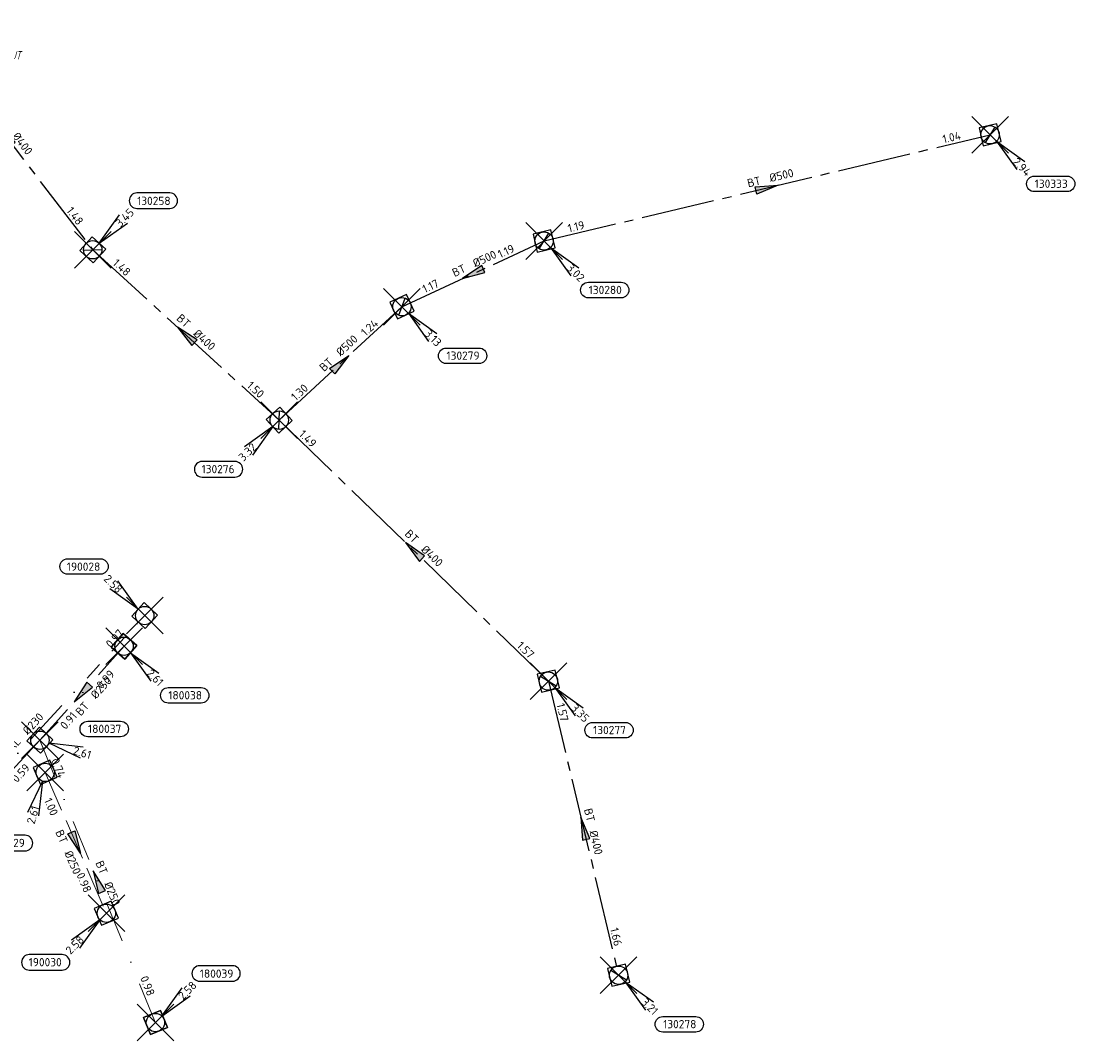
# Model space of a CAD drawing. Header units: metres. Extents: x 153343 to 157271, y 461673 to 467005.
# Tile 105 of 191: x 154093 to 154265, y 465621 to 465787. Entities that reach past the tile are written whole.
import ezdxf
from ezdxf.enums import TextEntityAlignment as Align

# ---------------------------------------------------------------- set-up
doc = ezdxf.new("R2010")
doc.units = ezdxf.units.M
doc.header["$LTSCALE"] = 0.75
doc.header["$PDMODE"] = 3
doc.header["$PDSIZE"] = 3
for name, pattern in [('RI-GWA_BETON', [22, 16, -2, 2, -2]), ('RI-HWA_BETON', [11.4, 9, -2.4]), ('RI-RELINEN', [38, 10, -4, 0, -4, 4, -4, 4, -4, 0, -4]), ('RI-VWA_BETON', [19, 9, -5, 0, -5])]:
    doc.linetypes.add(name, pattern=pattern)
doc.layers.get('0').update_dxf_attribs({"lineweight": 25})
doc.layers.get('defpoints').update_dxf_attribs({"lineweight": 25})
for name, color, linetype, lineweight in [('B-OI-RI-GWA_PUTNUMMER-S @ 0.75', 11, 'Continuous', 25), ('B-OI-RI-GWA_STROOMRICHTING-S @ 0.75', 11, 'Continuous', 25), ('B-OI-RI-HWA_RIOOLPUT_INSPECTIEPUT-S', 151, 'Continuous', 25), ('B-OI-RI-HWA_STROOMRICHTING-S @ 0.75', 151, 'Continuous', 25), ('B-OI-RI-HWA_TRANSPORTLEIDING_BETON_250-G', 151, 'RI-HWA_BETON', 18), ('B-OI-RI-VWA_RIOOLPUT_INSPECTIEPUT_BETON-S', 33, 'Continuous', 25), ('B-OI-RI-VWA_STROOMRICHTING-S @ 0.75', 33, 'Continuous', 25), ('B-OI-RI-VWA_TRANSPORTLEIDING_BETON_250-G', 33, 'RI-VWA_BETON', 18), ('N-OI-RI-BIJZONDERDERHEDEN-T18', 134, 'Continuous', 18)]:
    doc.layers.add(name, color=color, linetype=linetype, lineweight=lineweight)
for name, color, linetype in [('B-OI-RI-GWA_RIOOLPUT_INSPECTIEPUT-S @ 0.75', 11, 'Continuous'), ('B-OI-RI-GWA_TRANSPORTLEIDING_BETON_400-G', 11, 'RI-GWA_BETON'), ('B-OI-RI-GWA_TRANSPORTLEIDING_BETON_500-G', 11, 'RI-GWA_BETON'), ('B-OI-RI-HWA_PUTNUMMER-S @ 0.75', 151, 'Continuous'), ('B-OI-RI-HWA_TRANSPORTLEIDING_B+RELINED_230-G', 151, 'RI-RELINEN'), ('B-OI-RI-VWA_PUTNUMMER-S @ 0.75', 33, 'Continuous')]:
    doc.layers.add(name, color=color, linetype=linetype)
doc.layers.add('inspectieput', color=7, linetype='Continuous', plot=False)
doc.styles.add('NLCS-ISO', font='isocpeur.ttf')
doc.styles.add('NLCS-ISO-M750-T18_CURSIEF', font='NLCS-ISO.ttf', dxfattribs={"oblique": 15, "height": 1.35})

# ---------------------------------------------------------------- blocks, each defined once
blk = doc.blocks.new('*U139')
at = {"ltscale": 0.1}
blk.add_hatch(color=256, dxfattribs=at).paths.add_polyline_path([(2.5, 0), (-2.5, -0.83), (-2.5, 0.83)])
at = {"ltscale": 0.1, "flags": 128}
blk.add_lwpolyline([(2.5, 0), (-2.5, -0.83), (-2.5, 0.83)], close=True, dxfattribs=at)
at = {"ltscale": 0.1, "style": 'NLCS-ISO'}
for tag, p in [('BOBL', (-7.4, -3.24)), ('MAT', (-1, -3.74))]:
    blk.add_attdef(tag, text='', height=1.8, dxfattribs=at).set_placement(p, align=Align.BOTTOM_RIGHT)
for tag, p in [('DIA', (1, -3.74)), ('BOBR', (6.45, -3.24))]:
    blk.add_attdef(tag, text='', height=1.8, dxfattribs=at).set_placement(p, align=Align.BOTTOM_LEFT)
at = {"layer": 'defpoints', "ltscale": 0.1, "style": 'NLCS-ISO', "flags": 1}
blk.add_attdef('JVA', text='', height=1.8, dxfattribs=at).set_placement((0, -1), align=Align.TOP_CENTER)
blk = doc.blocks.new('*U140')
at = {"ltscale": 0.1, "style": 'NLCS-ISO'}
for tag, p in [('BOBL', (-28.12, 0)), ('MAT', (-1, 0.5))]:
    blk.add_attdef(tag, text='', height=1.8, dxfattribs=at).set_placement(p, align=Align.BOTTOM_RIGHT)
for tag, p in [('DIA', (1, 0.5)), ('BOBR', (27.18, -0.01))]:
    blk.add_attdef(tag, text='', height=1.8, dxfattribs=at).set_placement(p, align=Align.BOTTOM_LEFT)
at = {"layer": 'defpoints', "ltscale": 0.1, "style": 'NLCS-ISO', "flags": 1}
blk.add_attdef('JVA', text='', height=1.8, dxfattribs=at).set_placement((0, -1), align=Align.TOP_CENTER)
blk = doc.blocks.new('*U169')
at = {"ltscale": 0.1}
blk.add_hatch(color=256, dxfattribs=at).paths.add_polyline_path([(-2.5, 0), (2.5, -0.83), (2.5, 0.83)])
at = {"ltscale": 0.1, "flags": 128}
blk.add_lwpolyline([(-2.5, 0), (2.5, -0.83), (2.5, 0.83)], close=True, dxfattribs=at)
at = {"ltscale": 0.1, "style": 'NLCS-ISO'}
for tag, p in [('BOBL', (-11.26, -3.24)), ('MAT', (-1, -3.74))]:
    blk.add_attdef(tag, text='', height=1.8, dxfattribs=at).set_placement(p, align=Align.BOTTOM_RIGHT)
for tag, p in [('DIA', (1, -3.74)), ('BOBR', (10.31, -3.24))]:
    blk.add_attdef(tag, text='', height=1.8, dxfattribs=at).set_placement(p, align=Align.BOTTOM_LEFT)
at = {"layer": 'defpoints', "ltscale": 0.1, "style": 'NLCS-ISO', "flags": 1}
blk.add_attdef('JVA', text='', height=1.8, dxfattribs=at).set_placement((0, -1), align=Align.TOP_CENTER)
blk = doc.blocks.new('*U170')
at = {"ltscale": 0.1}
blk.add_hatch(color=256, dxfattribs=at).paths.add_polyline_path([(-2.5, 0), (2.5, -0.83), (2.5, 0.83)])
at = {"ltscale": 0.1, "flags": 128}
blk.add_lwpolyline([(-2.5, 0), (2.5, -0.83), (2.5, 0.83)], close=True, dxfattribs=at)
at = {"ltscale": 0.1, "style": 'NLCS-ISO'}
for tag, p in [('BOBL', (-23.92, 0)), ('MAT', (-1, 0.5))]:
    blk.add_attdef(tag, text='', height=1.8, dxfattribs=at).set_placement(p, align=Align.BOTTOM_RIGHT)
for tag, p in [('DIA', (1, 0.5)), ('BOBR', (22.97, -0.01))]:
    blk.add_attdef(tag, text='', height=1.8, dxfattribs=at).set_placement(p, align=Align.BOTTOM_LEFT)
at = {"layer": 'defpoints', "ltscale": 0.1, "style": 'NLCS-ISO', "flags": 1}
blk.add_attdef('JVA', text='', height=1.8, dxfattribs=at).set_placement((0, -1), align=Align.TOP_CENTER)
blk = doc.blocks.new('*U168')
at = {"ltscale": 0.1}
blk.add_hatch(color=256, dxfattribs=at).paths.add_polyline_path([(-2.5, 0), (2.5, -0.83), (2.5, 0.83)])
at = {"ltscale": 0.1, "flags": 128}
blk.add_lwpolyline([(-2.5, 0), (2.5, -0.83), (2.5, 0.83)], close=True, dxfattribs=at)
at = {"ltscale": 0.1, "style": 'NLCS-ISO'}
for tag, p in [('BOBL', (-4.41, -3.24)), ('MAT', (-1, -3.74))]:
    blk.add_attdef(tag, text='', height=1.8, dxfattribs=at).set_placement(p, align=Align.BOTTOM_RIGHT)
for tag, p in [('DIA', (1, -3.74)), ('BOBR', (3.46, -3.25))]:
    blk.add_attdef(tag, text='', height=1.8, dxfattribs=at).set_placement(p, align=Align.BOTTOM_LEFT)
at = {"layer": 'defpoints', "ltscale": 0.1, "style": 'NLCS-ISO', "flags": 1}
blk.add_attdef('JVA', text='', height=1.8, dxfattribs=at).set_placement((0, -1), align=Align.TOP_CENTER)
blk = doc.blocks.new('*U2259')
at = {"ltscale": 0.1}
blk.add_hatch(color=256, dxfattribs=at).paths.add_polyline_path([(2.5, 0), (-2.5, -0.83), (-2.5, 0.83)])
at = {"ltscale": 0.1, "flags": 128}
blk.add_lwpolyline([(2.5, 0), (-2.5, -0.83), (-2.5, 0.83)], close=True, dxfattribs=at)
at = {"ltscale": 0.1, "style": 'NLCS-ISO'}
for tag, p in [('BOBL', (-40.64, 0)), ('MAT', (-1, 0.5))]:
    blk.add_attdef(tag, text='', height=1.8, dxfattribs=at).set_placement(p, align=Align.BOTTOM_RIGHT)
for tag, p in [('DIA', (1, 0.5)), ('BOBR', (39.69, -0.02))]:
    blk.add_attdef(tag, text='', height=1.8, dxfattribs=at).set_placement(p, align=Align.BOTTOM_LEFT)
at = {"layer": 'defpoints', "ltscale": 0.1, "style": 'NLCS-ISO', "flags": 1}
blk.add_attdef('JVA', text='', height=1.8, dxfattribs=at).set_placement((0, -1), align=Align.TOP_CENTER)
blk = doc.blocks.new('*U2260')
at = {"ltscale": 0.1}
blk.add_hatch(color=256, dxfattribs=at).paths.add_polyline_path([(-2.5, 0), (2.5, -0.83), (2.5, 0.83)])
at = {"ltscale": 0.1, "flags": 128}
blk.add_lwpolyline([(-2.5, 0), (2.5, -0.83), (2.5, 0.83)], close=True, dxfattribs=at)
at = {"ltscale": 0.1, "style": 'NLCS-ISO'}
for tag, p in [('BOBL', (-7.74, 0)), ('MAT', (-1, 0.5))]:
    blk.add_attdef(tag, text='', height=1.8, dxfattribs=at).set_placement(p, align=Align.BOTTOM_RIGHT)
for tag, p in [('DIA', (1, 0.5)), ('BOBR', (6.79, 0))]:
    blk.add_attdef(tag, text='', height=1.8, dxfattribs=at).set_placement(p, align=Align.BOTTOM_LEFT)
at = {"layer": 'defpoints', "ltscale": 0.1, "style": 'NLCS-ISO', "flags": 1}
blk.add_attdef('JVA', text='', height=1.8, dxfattribs=at).set_placement((0, -1), align=Align.TOP_CENTER)
blk = doc.blocks.new('*U2273')
at = {"ltscale": 0.1}
blk.add_hatch(color=256, dxfattribs=at).paths.add_polyline_path([(-2.5, 0), (2.5, -0.83), (2.5, 0.83)])
at = {"ltscale": 0.1, "flags": 128}
blk.add_lwpolyline([(-2.5, 0), (2.5, -0.83), (2.5, 0.83)], close=True, dxfattribs=at)
at = {"ltscale": 0.1, "style": 'NLCS-ISO'}
for tag, p in [('BOBL', (-23.62, 0)), ('MAT', (-1, 0.5))]:
    blk.add_attdef(tag, text='', height=1.8, dxfattribs=at).set_placement(p, align=Align.BOTTOM_RIGHT)
for tag, p in [('DIA', (1, 0.5)), ('BOBR', (22.67, -0.01))]:
    blk.add_attdef(tag, text='', height=1.8, dxfattribs=at).set_placement(p, align=Align.BOTTOM_LEFT)
at = {"layer": 'defpoints', "ltscale": 0.1, "style": 'NLCS-ISO', "flags": 1}
blk.add_attdef('JVA', text='', height=1.8, dxfattribs=at).set_placement((0, -1), align=Align.TOP_CENTER)
blk = doc.blocks.new('*U2274')
at = {"ltscale": 0.1}
blk.add_hatch(color=256, dxfattribs=at).paths.add_polyline_path([(2.5, 0), (-2.5, -0.83), (-2.5, 0.83)])
at = {"ltscale": 0.1, "flags": 128}
blk.add_lwpolyline([(2.5, 0), (-2.5, -0.83), (-2.5, 0.83)], close=True, dxfattribs=at)
at = {"ltscale": 0.1, "style": 'NLCS-ISO'}
for tag, p in [('BOBL', (-8.88, 0)), ('MAT', (-1, 0.5))]:
    blk.add_attdef(tag, text='', height=1.8, dxfattribs=at).set_placement(p, align=Align.BOTTOM_RIGHT)
for tag, p in [('DIA', (1, 0.5)), ('BOBR', (7.93, 0))]:
    blk.add_attdef(tag, text='', height=1.8, dxfattribs=at).set_placement(p, align=Align.BOTTOM_LEFT)
at = {"layer": 'defpoints', "ltscale": 0.1, "style": 'NLCS-ISO', "flags": 1}
blk.add_attdef('JVA', text='', height=1.8, dxfattribs=at).set_placement((0, -1), align=Align.TOP_CENTER)
blk = doc.blocks.new('*U2261')
at = {"ltscale": 0.1}
blk.add_hatch(color=256, dxfattribs=at).paths.add_polyline_path([(-2.5, 0), (2.5, -0.83), (2.5, 0.83)])
at = {"ltscale": 0.1, "flags": 128}
blk.add_lwpolyline([(-2.5, 0), (2.5, -0.83), (2.5, 0.83)], close=True, dxfattribs=at)
at = {"ltscale": 0.1, "style": 'NLCS-ISO'}
for tag, p in [('BOBL', (-31.52, 0)), ('MAT', (-1, 0.5))]:
    blk.add_attdef(tag, text='', height=1.8, dxfattribs=at).set_placement(p, align=Align.BOTTOM_RIGHT)
for tag, p in [('DIA', (1, 0.5)), ('BOBR', (30.58, -0.01))]:
    blk.add_attdef(tag, text='', height=1.8, dxfattribs=at).set_placement(p, align=Align.BOTTOM_LEFT)
at = {"layer": 'defpoints', "ltscale": 0.1, "style": 'NLCS-ISO', "flags": 1}
blk.add_attdef('JVA', text='', height=1.8, dxfattribs=at).set_placement((0, -1), align=Align.TOP_CENTER)
blk = doc.blocks.new('*U2279')
at = {"ltscale": 0.1}
blk.add_hatch(color=256, dxfattribs=at).paths.add_polyline_path([(-2.5, 0), (2.5, -0.83), (2.5, 0.83)])
at = {"ltscale": 0.1, "flags": 128}
blk.add_lwpolyline([(-2.5, 0), (2.5, -0.83), (2.5, 0.83)], close=True, dxfattribs=at)
at = {"ltscale": 0.1, "style": 'NLCS-ISO'}
for tag, p in [('BOBL', (-18.2, 0)), ('MAT', (-1, 0.5))]:
    blk.add_attdef(tag, text='', height=1.8, dxfattribs=at).set_placement(p, align=Align.BOTTOM_RIGHT)
for tag, p in [('DIA', (1, 0.5)), ('BOBR', (17.25, 0))]:
    blk.add_attdef(tag, text='', height=1.8, dxfattribs=at).set_placement(p, align=Align.BOTTOM_LEFT)
at = {"layer": 'defpoints', "ltscale": 0.1, "style": 'NLCS-ISO', "flags": 1}
blk.add_attdef('JVA', text='', height=1.8, dxfattribs=at).set_placement((0, -1), align=Align.TOP_CENTER)
blk = doc.blocks.new('*U2280')
at = {"ltscale": 0.1}
blk.add_hatch(color=256, dxfattribs=at).paths.add_polyline_path([(-2.5, 0), (2.5, -0.83), (2.5, 0.83)])
at = {"ltscale": 0.1, "flags": 128}
blk.add_lwpolyline([(-2.5, 0), (2.5, -0.83), (2.5, 0.83)], close=True, dxfattribs=at)
at = {"ltscale": 0.1, "style": 'NLCS-ISO'}
for tag, p in [('BOBL', (-22.06, 0)), ('MAT', (-1, 0.5))]:
    blk.add_attdef(tag, text='', height=1.8, dxfattribs=at).set_placement(p, align=Align.BOTTOM_RIGHT)
for tag, p in [('DIA', (1, 0.5)), ('BOBR', (21.11, -0.01))]:
    blk.add_attdef(tag, text='', height=1.8, dxfattribs=at).set_placement(p, align=Align.BOTTOM_LEFT)
at = {"layer": 'defpoints', "ltscale": 0.1, "style": 'NLCS-ISO', "flags": 1}
blk.add_attdef('JVA', text='', height=1.8, dxfattribs=at).set_placement((0, -1), align=Align.TOP_CENTER)
blk = doc.blocks.new('B-SRI-PUT_HWA-SO')
at = {"lineweight": -3, "flags": 128}
blk.add_lwpolyline([(-2, -2), (2, -2), (2, 2), (-2, 2)], close=True, dxfattribs=at)
at = {"lineweight": -3}
blk.add_circle((0, 0), 2, dxfattribs=at)
blk = doc.blocks.new('*U241')
for q in [(-7.6, -5.83), (-5.83, -7.6)]:
    blk.add_line((-1.41, -1.41), q)
blk.add_lwpolyline([(-16.81, -12.39), (-9.65, -12.39, 1), (-9.65, -9.01), (-16.81, -9.01, 1)], format="xyb", close=True)
at = {"ltscale": 0.1, "style": 'NLCS-ISO'}
blk.add_attdef('PUTHGT', text='', height=1.8, rotation=45, dxfattribs=at).set_placement((-8.44, -8.48), align=Align.MIDDLE_LEFT)
blk.add_attdef('PUTNR', text='', height=1.8, dxfattribs=at).set_placement((-13.33, -8.87), align=Align.MIDDLE_CENTER)
blk = doc.blocks.new('*U421')
for q in [(-3.85, -8.78), (-1.45, -9.47)]:
    blk.add_line((-0.56, -1.92), q)
blk.add_lwpolyline([(-11.55, -17.1), (-4.39, -17.1, 1), (-4.39, -13.72), (-11.55, -13.72, 1)], format="xyb", close=True)
at = {"ltscale": 0.1, "style": 'NLCS-ISO'}
blk.add_attdef('PUTHGT', text='', height=1.8, rotation=73.8236, dxfattribs=at).set_placement((-3.31, -11.5), align=Align.MIDDLE_LEFT)
blk.add_attdef('PUTNR', text='', height=1.8, dxfattribs=at).set_placement((-8.07, -13.58), align=Align.MIDDLE_CENTER)
blk = doc.blocks.new('*U255')
for q in [(-5.83, 7.6), (-7.6, 5.83)]:
    blk.add_line((-1.41, 1.41), q)
blk.add_lwpolyline([(-16.81, 12.39), (-9.65, 12.39, -1), (-9.65, 9.01), (-16.81, 9.01, -1)], format="xyb", close=True)
at = {"ltscale": 0.1, "style": 'NLCS-ISO'}
blk.add_attdef('PUTNR', text='', height=1.8, dxfattribs=at).set_placement((-13.33, 10.67), align=Align.MIDDLE_CENTER)
blk.add_attdef('PUTHGT', text='', height=1.8, rotation=315, dxfattribs=at).set_placement((-8.44, 8.48), align=Align.MIDDLE_LEFT)
blk = doc.blocks.new('*U43')
for q in [(5.83, 7.6), (7.6, 5.83)]:
    blk.add_line((1.41, 1.41), q)
blk.add_lwpolyline([(16.81, 12.39), (9.65, 12.39, 1), (9.65, 9.01), (16.81, 9.01, 1)], format="xyb", close=True)
at = {"ltscale": 0.1, "style": 'NLCS-ISO'}
blk.add_attdef('PUTHGT', text='', height=1.8, rotation=45, dxfattribs=at).set_placement((5.39, 5.43), align=Align.MIDDLE_LEFT)
blk.add_attdef('PUTNR', text='', height=1.8, dxfattribs=at).set_placement((13.33, 10.67), align=Align.MIDDLE_CENTER)
blk = doc.blocks.new('*U321')
for q in [(5.83, -7.6), (7.6, -5.83)]:
    blk.add_line((1.41, -1.41), q)
blk.add_lwpolyline([(16.81, -12.39), (9.65, -12.39, -1), (9.65, -9.01), (16.81, -9.01, -1)], format="xyb", close=True)
at = {"ltscale": 0.1, "style": 'NLCS-ISO'}
blk.add_attdef('PUTHGT', text='', height=1.8, rotation=315, dxfattribs=at).set_placement((5.39, -5.43), align=Align.MIDDLE_LEFT)
blk.add_attdef('PUTNR', text='', height=1.8, dxfattribs=at).set_placement((13.33, -8.87), align=Align.MIDDLE_CENTER)
blk = doc.blocks.new('*U432')
for q in [(8.77, -3.86), (9.47, -1.46)]:
    blk.add_line((1.92, -0.56), q)
blk.add_lwpolyline([(17.61, 0.75), (10.45, 0.75, -1), (10.45, 4.14), (17.61, 4.14, -1)], format="xyb", close=True)
at = {"ltscale": 0.1, "style": 'NLCS-ISO'}
blk.add_attdef('PUTNR', text='', height=1.8, dxfattribs=at).set_placement((14.13, 4.28), align=Align.MIDDLE_CENTER)
blk.add_attdef('PUTHGT', text='', height=1.8, rotation=343.7254, dxfattribs=at).set_placement((7.33, -2.17), align=Align.MIDDLE_LEFT)
blk = doc.blocks.new('B-SRI-PUT_GWA-SO')
blk.add_line((-1.41, -1.41), (1.41, 1.41))
at = {"lineweight": -3, "flags": 128}
blk.add_lwpolyline([(2, -2), (2, 2), (-2, 2), (-2, -2)], close=True, dxfattribs=at)
at = {"lineweight": -3}
blk.add_circle((0, 0), 2, dxfattribs=at)
blk = doc.blocks.new('*U273')
for q in [(5.83, -7.6), (7.6, -5.83)]:
    blk.add_line((1.41, -1.41), q)
blk.add_lwpolyline([(16.81, -12.39), (9.65, -12.39, -1), (9.65, -9.01), (16.81, -9.01, -1)], format="xyb", close=True)
at = {"ltscale": 0.1, "style": 'NLCS-ISO'}
blk.add_attdef('PUTHGT', text='', height=1.8, rotation=315, dxfattribs=at).set_placement((5.39, -5.43), align=Align.MIDDLE_LEFT)
blk.add_attdef('PUTNR', text='', height=1.8, dxfattribs=at).set_placement((13.33, -8.87), align=Align.MIDDLE_CENTER)
blk = doc.blocks.new('*U297')
for q in [(-7.6, -5.83), (-5.83, -7.6)]:
    blk.add_line((-1.41, -1.41), q)
blk.add_lwpolyline([(-16.81, -12.39), (-9.65, -12.39, 1), (-9.65, -9.01), (-16.81, -9.01, 1)], format="xyb", close=True)
at = {"ltscale": 0.1, "style": 'NLCS-ISO'}
blk.add_attdef('PUTHGT', text='', height=1.8, rotation=45, dxfattribs=at).set_placement((-8.44, -8.48), align=Align.MIDDLE_LEFT)
blk.add_attdef('PUTNR', text='', height=1.8, dxfattribs=at).set_placement((-13.33, -8.87), align=Align.MIDDLE_CENTER)
blk = doc.blocks.new('*U298')
for q in [(5.83, 7.6), (7.6, 5.83)]:
    blk.add_line((1.41, 1.41), q)
blk.add_lwpolyline([(16.81, 12.39), (9.65, 12.39, 1), (9.65, 9.01), (16.81, 9.01, 1)], format="xyb", close=True)
at = {"ltscale": 0.1, "style": 'NLCS-ISO'}
blk.add_attdef('PUTHGT', text='', height=1.8, rotation=45, dxfattribs=at).set_placement((5.39, 5.43), align=Align.MIDDLE_LEFT)
blk.add_attdef('PUTNR', text='', height=1.8, dxfattribs=at).set_placement((13.33, 10.67), align=Align.MIDDLE_CENTER)
blk = doc.blocks.new('B-SRI-PUT_VWA-SO')
at = {"flags": 128}
blk.add_lwpolyline([(-2, 2), (2, 2), (2, -2), (-2, -2)], close=True, dxfattribs=at)
at = {"lineweight": -3, "flags": 128}
blk.add_lwpolyline([(2, -2), (2, 2), (-2, 2), (-2, -2)], close=True, dxfattribs=at)
at = {"lineweight": -3}
blk.add_circle((0, 0), 2, dxfattribs=at)

msp = doc.modelspace()

# ---------------------------------------------------------------- linework, layer by layer
at = {"layer": 'B-OI-RI-GWA_TRANSPORTLEIDING_BETON_400-G', "transparency": 33554610}
for p, q in [((154076.17, 465787.29), (154104.8, 465749.9)), ((154104.8, 465749.9), (154135.3, 465722.05)), ((154135.3, 465722.05), (154179.31, 465679.39)), ((154179.31, 465679.39), (154190.8, 465631.31))]:
    msp.add_line(p, q, dxfattribs=at)
at = {"layer": 'B-OI-RI-GWA_TRANSPORTLEIDING_BETON_500-G', "transparency": 33554610}
for p, q in [((154178.61, 465751.34), (154251.54, 465768.7)), ((154155.36, 465740.6), (154178.61, 465751.34)), ((154135.3, 465722.05), (154155.36, 465740.6))]:
    msp.add_line(p, q, dxfattribs=at)
at = {"layer": 'B-OI-RI-HWA_TRANSPORTLEIDING_B+RELINED_230-G', "transparency": 33554610}
msp.add_line((154075.22, 465648.78), (154113.3, 465690.1), dxfattribs=at)
at = {"layer": 'B-OI-RI-HWA_TRANSPORTLEIDING_BETON_250-G', "transparency": 33554610}
msp.add_line((154097.03, 465664.47), (154107.03, 465641.44), dxfattribs=at)
at = {"layer": 'B-OI-RI-VWA_TRANSPORTLEIDING_BETON_250-G', "transparency": 33554610}
for q in [(154109.92, 465685.08), (154075.2, 465647.03), (154115.06, 465623.57)]:
    msp.add_line((154096.16, 465669.73), q, dxfattribs=at)
at = {"layer": 'inspectieput', "color": 0, "transparency": 33554610}
for p in [(154251.54, 465768.7), (154104.8, 465749.9), (154178.61, 465751.34), (154155.36, 465740.6), (154135.3, 465722.05), (154113.3, 465690.1), (154109.92, 465685.08), (154179.31, 465679.39), (154096.16, 465669.73), (154097.03, 465664.47), (154107.03, 465641.44), (154190.8, 465631.31), (154115.06, 465623.57)]:
    msp.add_point(p, dxfattribs=at)
at = {"layer": 'inspectieput'}
for p in [(154251.54, 465768.7), (154251.54, 465768.7), (154104.8, 465749.9), (154104.8, 465749.9), (154178.61, 465751.34), (154178.61, 465751.34), (154155.36, 465740.6), (154155.36, 465740.6), (154135.3, 465722.05), (154135.3, 465722.05), (154113.3, 465690.1), (154113.3, 465690.1), (154109.92, 465685.08), (154109.92, 465685.08), (154179.31, 465679.39), (154179.31, 465679.39), (154096.16, 465669.73), (154096.16, 465669.73), (154097.03, 465664.47), (154097.03, 465664.47), (154107.03, 465641.44), (154107.03, 465641.44), (154190.8, 465631.31), (154190.8, 465631.31), (154115.06, 465623.57), (154115.06, 465623.57)]:
    msp.add_point(p, dxfattribs=at)

# ---------------------------------------------------------------- block references
at = {"layer": 'B-OI-RI-GWA_PUTNUMMER-S @ 0.75', "color": 0, "transparency": 33554610}
ref = msp.add_blockref('*U273', (154251.54, 465768.7), dxfattribs=dict(at, xscale=0.75, yscale=0.75, zscale=0.75))
ref.add_attrib('PUTNR', '130333', dxfattribs={"layer": '0', "ltscale": 0.1, "height": 1.35, "style": 'NLCS-ISO'}).set_placement((154261.54, 465760.7), align=Align.MIDDLE_CENTER)
ref.add_attrib('PUTHGT', '2.94', dxfattribs={"layer": '0', "ltscale": 0.1, "height": 1.35, "rotation": 315, "style": 'NLCS-ISO'}).set_placement((154255.58, 465764.63), align=Align.MIDDLE_LEFT)
at = {"layer": 'B-OI-RI-GWA_PUTNUMMER-S @ 0.75', "color": 0, "transparency": 33554610, "xscale": 0.75, "yscale": 0.75, "zscale": 0.75}
msp.add_blockref('*U298', (154104.8, 465749.9), dxfattribs=at).add_auto_attribs({'PUTNR': '130258', 'PUTHGT': '3.45'})
at = {"layer": 'B-OI-RI-GWA_PUTNUMMER-S @ 0.75', "color": 0, "transparency": 33554610}
ref = msp.add_blockref('*U273', (154178.61, 465751.34), dxfattribs=dict(at, xscale=0.75, yscale=0.75, zscale=0.75))
ref.add_attrib('PUTNR', '130280', dxfattribs={"layer": '0', "ltscale": 0.1, "height": 1.35, "style": 'NLCS-ISO'}).set_placement((154188.61, 465743.34), align=Align.MIDDLE_CENTER)
ref.add_attrib('PUTHGT', '3.02', dxfattribs={"layer": '0', "ltscale": 0.1, "height": 1.35, "rotation": 315, "style": 'NLCS-ISO'}).set_placement((154182.65, 465747.27), align=Align.MIDDLE_LEFT)
ref = msp.add_blockref('*U273', (154155.36, 465740.6), dxfattribs=dict(at, xscale=0.75, yscale=0.75, zscale=0.75))
ref.add_attrib('PUTNR', '130279', dxfattribs={"layer": '0', "ltscale": 0.1, "height": 1.35, "style": 'NLCS-ISO'}).set_placement((154165.36, 465732.6), align=Align.MIDDLE_CENTER)
ref.add_attrib('PUTHGT', '3.13', dxfattribs={"layer": '0', "ltscale": 0.1, "height": 1.35, "rotation": 315, "style": 'NLCS-ISO'}).set_placement((154159.4, 465736.53), align=Align.MIDDLE_LEFT)
ref = msp.add_blockref('*U297', (154135.3, 465722.05), dxfattribs=dict(at, xscale=0.75, yscale=0.75, zscale=0.75))
ref.add_attrib('PUTNR', '130276', dxfattribs={"layer": '0', "ltscale": 0.1, "height": 1.35, "style": 'NLCS-ISO'}).set_placement((154125.3, 465714.05), align=Align.MIDDLE_CENTER)
ref.add_attrib('PUTHGT', '3.32', dxfattribs={"layer": '0', "ltscale": 0.1, "height": 1.35, "rotation": 45, "style": 'NLCS-ISO'}).set_placement((154128.97, 465715.69), align=Align.MIDDLE_LEFT)
ref = msp.add_blockref('*U273', (154179.31, 465679.39), dxfattribs=dict(at, xscale=0.75, yscale=0.75, zscale=0.75))
ref.add_attrib('PUTNR', '130277', dxfattribs={"layer": '0', "ltscale": 0.1, "height": 1.35, "style": 'NLCS-ISO'}).set_placement((154189.31, 465671.39), align=Align.MIDDLE_CENTER)
ref.add_attrib('PUTHGT', '3.35', dxfattribs={"layer": '0', "ltscale": 0.1, "height": 1.35, "rotation": 315, "style": 'NLCS-ISO'}).set_placement((154183.35, 465675.32), align=Align.MIDDLE_LEFT)
ref = msp.add_blockref('*U273', (154190.8, 465631.31), dxfattribs=dict(at, xscale=0.75, yscale=0.75, zscale=0.75))
ref.add_attrib('PUTNR', '130278', dxfattribs={"layer": '0', "ltscale": 0.1, "height": 1.35, "style": 'NLCS-ISO'}).set_placement((154200.8, 465623.31), align=Align.MIDDLE_CENTER)
ref.add_attrib('PUTHGT', '3.21', dxfattribs={"layer": '0', "ltscale": 0.1, "height": 1.35, "rotation": 315, "style": 'NLCS-ISO'}).set_placement((154194.84, 465627.24), align=Align.MIDDLE_LEFT)
at = {"layer": 'B-OI-RI-GWA_RIOOLPUT_INSPECTIEPUT-S @ 0.75', "color": 0, "transparency": 33554610, "xscale": 0.75, "yscale": 0.75, "zscale": 0.75}
for p, rotation in [((154251.54, 465768.7), 193.3893113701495), ((154178.61, 465751.34), 13.38931137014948), ((154104.8, 465749.9), 317.6003351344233), ((154155.36, 465740.6), 24.7938907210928), ((154135.3, 465722.05), 42.76035850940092), ((154179.31, 465679.39), 283.4402831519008), ((154190.8, 465631.31), 103.4402831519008)]:
    msp.add_blockref('B-SRI-PUT_GWA-SO', p, dxfattribs=dict(at, rotation=rotation))
at = {"layer": 'B-OI-RI-GWA_RIOOLPUT_INSPECTIEPUT-S @ 0.75', "xscale": 0.75, "yscale": 0.75, "zscale": 0.75}
for p, rotation in [((154251.54, 465768.7), 193.3893113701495), ((154251.54, 465768.7), 193.3893113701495), ((154178.61, 465751.34), 13.38931137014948), ((154178.61, 465751.34), 13.38931137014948), ((154104.8, 465749.9), 317.6003351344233), ((154104.8, 465749.9), 317.6003351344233), ((154155.36, 465740.6), 24.7938907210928), ((154155.36, 465740.6), 24.7938907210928), ((154135.3, 465722.05), 42.76035850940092), ((154135.3, 465722.05), 42.76035850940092), ((154179.31, 465679.39), 283.4402831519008), ((154179.31, 465679.39), 283.4402831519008), ((154190.8, 465631.31), 103.4402831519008), ((154190.8, 465631.31), 103.4402831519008)]:
    msp.add_blockref('B-SRI-PUT_GWA-SO', p, dxfattribs=dict(at, rotation=rotation))
at = {"layer": 'B-OI-RI-GWA_STROOMRICHTING-S @ 0.75', "color": 0, "transparency": 33554610, "xscale": 0.75, "yscale": 0.75, "zscale": 0.75}
for name, p, rotation, values in [('*U2280', (154090.48, 465768.59), 307.4417413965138, {'MAT': 'BT', 'DIA': '%%c400', 'BOBL': '1.42', 'BOBR': '1.48'}), ('*U2259', (154215.08, 465760.02), 13.38931137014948, {'MAT': 'BT', 'DIA': '%%c500', 'BOBL': '1.19', 'BOBR': '1.04'}), ('*U2260', (154166.98, 465745.97), 24.7938907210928, {'MAT': 'BT', 'DIA': '%%c500', 'BOBL': '1.17', 'BOBR': '1.19'}), ('*U2279', (154120.05, 465735.97), 317.6003351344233, {'MAT': 'BT', 'DIA': '%%c400', 'BOBL': '1.48', 'BOBR': '1.50'}), ('*U2274', (154145.33, 465731.33), 42.76035850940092, {'MAT': 'BT', 'DIA': '%%c500', 'BOBL': '1.30', 'BOBR': '1.24'}), ('*U2261', (154157.3, 465700.72), 315.8923854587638, {'MAT': 'BT', 'DIA': '%%c400', 'BOBL': '1.49', 'BOBR': '1.57'}), ('*U2273', (154185.05, 465655.35), 283.4402831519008, {'MAT': 'BT', 'DIA': '%%c400', 'BOBL': '1.57', 'BOBR': '1.66'})]:
    msp.add_blockref(name, p, dxfattribs=dict(at, rotation=rotation)).add_auto_attribs(values)
at = {"layer": 'B-OI-RI-HWA_PUTNUMMER-S @ 0.75', "color": 0, "transparency": 33554610, "xscale": 0.75, "yscale": 0.75, "zscale": 0.75}
msp.add_blockref('*U255', (154113.3, 465690.1), dxfattribs=at).add_auto_attribs({'PUTNR': '190028', 'PUTHGT': '2.58'})
at = {"layer": 'B-OI-RI-HWA_PUTNUMMER-S @ 0.75', "color": 0, "transparency": 33554610}
ref = msp.add_blockref('*U421', (154097.03, 465664.47), dxfattribs=dict(at, xscale=0.75, yscale=0.75, zscale=0.75))
ref.add_attrib('PUTNR', '190029', dxfattribs={"layer": '0', "ltscale": 0.1, "height": 1.35, "style": 'NLCS-ISO'}).set_placement((154090.98, 465652.94), align=Align.MIDDLE_CENTER)
ref.add_attrib('PUTHGT', '2.61', dxfattribs={"layer": '0', "ltscale": 0.1, "height": 1.35, "rotation": 73.8236, "style": 'NLCS-ISO'}).set_placement((154094.62, 465656.1), align=Align.MIDDLE_LEFT)
ref = msp.add_blockref('*U241', (154107.03, 465641.44), dxfattribs=dict(at, xscale=0.75, yscale=0.75, zscale=0.75))
ref.add_attrib('PUTNR', '190030', dxfattribs={"layer": '0', "ltscale": 0.1, "height": 1.35, "style": 'NLCS-ISO'}).set_placement((154097.03, 465633.44), align=Align.MIDDLE_CENTER)
ref.add_attrib('PUTHGT', '2.58', dxfattribs={"layer": '0', "ltscale": 0.1, "height": 1.35, "rotation": 45, "style": 'NLCS-ISO'}).set_placement((154100.7, 465635.08), align=Align.MIDDLE_LEFT)
at = {"layer": 'B-OI-RI-HWA_RIOOLPUT_INSPECTIEPUT-S', "transparency": 33554610}
for p, xscale, yscale, zscale, rotation in [((154113.3, 465690.1), 0.75, 0.75, 0.75, 227.3367177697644), ((154113.3, 465690.1), 0.75, 0.75, 0.75, 227.3367177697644), ((154113.3, 465690.1), 0.75, 0.75, 0.75, 227.3367177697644), ((154097.03, 465664.47), 0.75, 0.75, 0.75, 293.4712685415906), ((154097.03, 465664.47), 0.75, 0.75, 0.75, 293.4712685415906), ((154097.03, 465664.47), 0.75, 0.75, 0.75, 293.4712685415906), ((154107.03, 465641.44), 0.7500000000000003, 0.7500000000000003, 0.7500000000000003, 113.4712685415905), ((154107.03, 465641.44), 0.7500000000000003, 0.7500000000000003, 0.7500000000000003, 113.4712685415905), ((154107.03, 465641.44), 0.7500000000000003, 0.7500000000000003, 0.7500000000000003, 113.4712685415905)]:
    msp.add_blockref('B-SRI-PUT_HWA-SO', p, dxfattribs=dict(at, xscale=xscale, yscale=yscale, zscale=zscale, rotation=rotation))
at = {"layer": 'B-OI-RI-HWA_STROOMRICHTING-S @ 0.75', "color": 0, "transparency": 33554610, "xscale": 0.75, "yscale": 0.75, "zscale": 0.75}
for name, p, rotation, values in [('*U140', (154094.26, 465669.44), 47.33671776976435, {'MAT': 'RL', 'DIA': '%%c230', 'BOBL': '0.97', 'BOBR': '0.97'}), ('*U139', (154102.03, 465652.96), 293.4712685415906, {'MAT': 'BT', 'DIA': '%%c250', 'BOBL': '1.00', 'BOBR': '0.98'})]:
    msp.add_blockref(name, p, dxfattribs=dict(at, rotation=rotation)).add_auto_attribs(values)
at = {"layer": 'B-OI-RI-VWA_PUTNUMMER-S @ 0.75', "color": 0, "transparency": 33554610}
ref = msp.add_blockref('*U321', (154109.92, 465685.08), dxfattribs=dict(at, xscale=0.75, yscale=0.75, zscale=0.75))
ref.add_attrib('PUTNR', '180038', dxfattribs={"layer": '0', "ltscale": 0.1, "height": 1.35, "style": 'NLCS-ISO'}).set_placement((154119.92, 465677.08), align=Align.MIDDLE_CENTER)
ref.add_attrib('PUTHGT', '2.61', dxfattribs={"layer": '0', "ltscale": 0.1, "height": 1.35, "rotation": 315, "style": 'NLCS-ISO'}).set_placement((154113.96, 465681.01), align=Align.MIDDLE_LEFT)
ref = msp.add_blockref('*U432', (154096.16, 465669.73), dxfattribs=dict(at, xscale=0.75, yscale=0.75, zscale=0.75))
ref.add_attrib('PUTNR', '180037', dxfattribs={"layer": '0', "ltscale": 0.1, "height": 1.35, "style": 'NLCS-ISO'}).set_placement((154106.76, 465671.59), align=Align.MIDDLE_CENTER)
ref.add_attrib('PUTHGT', '2.61', dxfattribs={"layer": '0', "ltscale": 0.1, "height": 1.35, "rotation": 343.7254, "style": 'NLCS-ISO'}).set_placement((154101.66, 465668.1), align=Align.MIDDLE_LEFT)
at = {"layer": 'B-OI-RI-VWA_PUTNUMMER-S @ 0.75', "color": 0, "transparency": 33554610, "xscale": 0.75, "yscale": 0.75, "zscale": 0.75}
msp.add_blockref('*U43', (154115.06, 465623.57), dxfattribs=at).add_auto_attribs({'PUTNR': '180039', 'PUTHGT': '2.58'})
at = {"layer": 'B-OI-RI-VWA_RIOOLPUT_INSPECTIEPUT_BETON-S', "transparency": 33554610}
for p, xscale, yscale, zscale, rotation in [((154109.92, 465685.08), 0.749999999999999, 0.749999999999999, 0.749999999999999, 228.1264120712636), ((154096.16, 465669.73), 0.7499999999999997, 0.7499999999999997, 0.7499999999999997, 227.2822245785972), ((154115.06, 465623.57), 0.75, 0.75, 0.75, 112.2664208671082)]:
    msp.add_blockref('B-SRI-PUT_VWA-SO', p, dxfattribs=dict(at, xscale=xscale, yscale=yscale, zscale=zscale, rotation=rotation))
at = {"layer": 'B-OI-RI-VWA_STROOMRICHTING-S @ 0.75', "color": 0, "transparency": 33554610}
for name, p, xscale, yscale, zscale, rotation, values in [('*U168', (154103.04, 465677.41), 0.75, 0.75, 0.75, 48.12641207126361, {'MAT': 'BT', 'DIA': '%%c250', 'BOBL': '0.91', 'BOBR': '0.99'}), ('*U170', (154105.61, 465646.65), 0.7499999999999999, 0.7499999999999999, 0.7499999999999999, 292.2664208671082, {'MAT': 'BT', 'DIA': '%%c250', 'BOBL': '0.74', 'BOBR': '0.98'}), ('*U169', (154085.68, 465658.38), 0.75, 0.75, 0.75, 47.28222457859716, {'MAT': 'BT', 'DIA': '%%c250', 'BOBL': '0.48', 'BOBR': '0.59'})]:
    msp.add_blockref(name, p, dxfattribs=dict(at, xscale=xscale, yscale=yscale, zscale=zscale, rotation=rotation)).add_auto_attribs(values)

# ---------------------------------------------------------------- texts
at = {"layer": 'N-OI-RI-BIJZONDERDERHEDEN-T18', "transparency": 33554610, "style": 'NLCS-ISO-M750-T18_CURSIEF', "oblique": 15, "width": 0.8}
msp.add_text('ONTLUCHTINGSPUT', height=1.35, dxfattribs=at).set_placement((154080.93, 465781.03))

doc.saveas('drawing.dxf')
